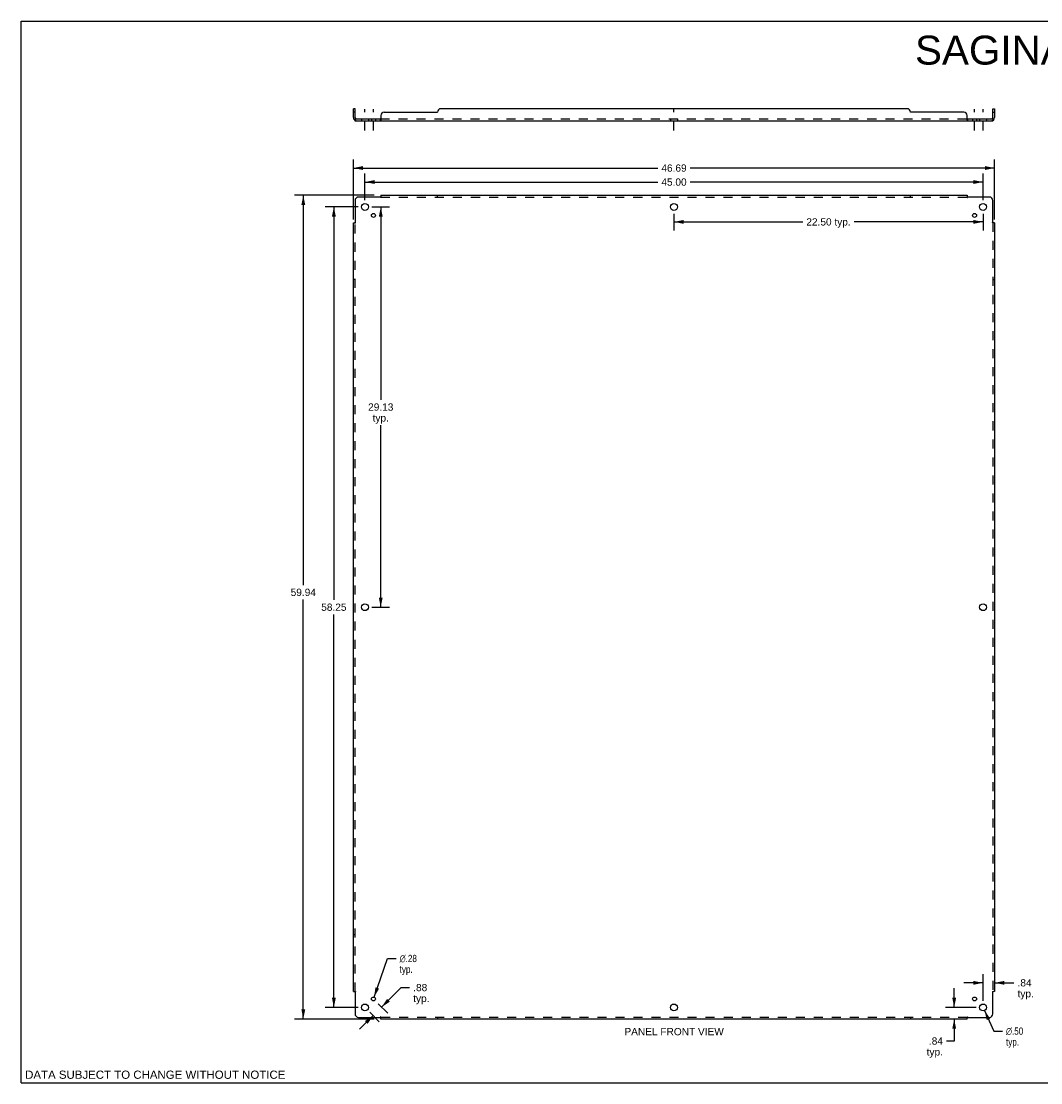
# Model space of a CAD drawing. Header units: inches. Extents: x 0 to 119, y 0 to 77.
# Tile 1 of 2: x 0 to 74, y 0 to 77. Entities that reach past the tile are written whole.
import ezdxf

# ---------------------------------------------------------------- set-up
doc = ezdxf.new("R2010")
doc.units = ezdxf.units.IN
doc.header["$LTSCALE"] = 6.56545
doc.header["$MEASUREMENT"] = 0
doc.linetypes.add('DASHED', pattern=[0.2, 0.1, -0.1])
doc.linetypes.add('HIDDEN', pattern=[0.2, 0.1, -0.1])
doc.layers.get('0').update_dxf_attribs({"linetype": 'CONTINUOUS'})
for name, color, linetype in [('21_WIDE_OR_GREATER', 7, 'CONTINUOUS'), ('DEFAULT_2', 8, 'HIDDEN'), ('DIMENSIONS', 7, 'CONTINUOUS')]:
    doc.layers.add(name, color=color, linetype=linetype)
doc.styles.get("Standard").update_dxf_attribs({"font": 'arial.ttf'})
doc.styles.add('TEXTSTYLE_1', font='gdt', dxfattribs={"width": 0.8})
doc.dimstyles.new('DIMSTYLE_1', dxfattribs={"dimtxt": 0.52664, "dimasz": 0.702187, "dimexe": 0.09, "dimexo": 0.07, "dimgap": 0.0375, "dimtad": 0, "dimtih": 1, "dimtoh": 1, "dimzin": 4, "dimdsep": 46, "dimtxsty": 'Standard', "dimblk": '_FILLED', "dimblk1": '_FILLED', "dimblk2": '_FILLED', "dimcen": 0.09, "dimadec": 3, "dimazin": 1, "dimtfac": 1, "dimtdec": 3, "dimtofl": 0, "dimtmove": 0, "dimatfit": 3, "dimldrblk": '_FILLED', "dimfxl": 0, "dimtolj": 1, "dimtzin": 4, "dimarcsym": 0})
doc.dimstyles.new('DIMSTYLE_2', dxfattribs={"dimtxt": 0.52664, "dimasz": 0.702187, "dimexe": 0.09, "dimexo": 0.07, "dimgap": 0.09, "dimtad": 0, "dimtih": 1, "dimtoh": 1, "dimzin": 4, "dimdsep": 46, "dimtxsty": 'Standard', "dimblk": '_FILLED', "dimblk1": '_FILLED', "dimblk2": '_FILLED', "dimcen": 0.09, "dimadec": 3, "dimazin": 1, "dimtfac": 1, "dimtdec": 3, "dimtofl": 0, "dimtmove": 0, "dimatfit": 1, "dimldrblk": '_FILLED', "dimfxl": 0, "dimtolj": 1, "dimtzin": 4, "dimarcsym": 0})

# ---------------------------------------------------------------- blocks, each defined once
blk = doc.blocks.new('_FILLED')
at = {"color": 0, "linetype": 'ByBlock'}
blk.add_solid([(0, 0), (-1, 0.2), (-1, -0.2)], dxfattribs=at)
blk = doc.blocks.new('*D1')
at = {"layer": 'DIMENSIONS', "color": 2, "linetype": 'Continuous'}
for p, q in [((25.514, 63.729), (26.807, 63.729)), ((26.175, 63.729), (26.175, 49.694)), ((26.175, 34.604), (26.175, 47.85)), ((25.514, 34.604), (26.807, 34.604))]:
    blk.add_line(p, q, dxfattribs=at)
at = {"layer": 'DIMENSIONS', "color": 2, "linetype": 'Continuous', "xscale": 0.7021871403, "yscale": 0.7021871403, "zscale": 0.7021871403}
for p, rotation in [((26.175, 63.729), 90), ((26.175, 34.604), 270)]:
    blk.add_blockref('_FILLED', p, dxfattribs=dict(at, rotation=rotation))
at = {"layer": 'DIMENSIONS', "color": 2, "linetype": 'Continuous', "insert": (26.175, 49.43), "char_height": 0.5266, "width": 1.8403, "attachment_point": 2, "line_spacing_factor": 0.9}
blk.add_mtext('29.13\\Ptyp.', dxfattribs=at)
blk = doc.blocks.new('*D2')
at = {"layer": 'DIMENSIONS', "color": 2, "linetype": 'Continuous'}
for p, q in [((47.523, 63.238), (47.523, 62.007)), ((47.523, 62.639), (56.895, 62.639)), ((70.023, 62.639), (60.65, 62.639)), ((70.023, 63.238), (70.023, 62.007))]:
    blk.add_line(p, q, dxfattribs=at)
at = {"layer": 'DIMENSIONS', "color": 2, "linetype": 'Continuous', "xscale": 0.7021871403, "yscale": 0.7021871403, "zscale": 0.7021871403, "rotation": 180}
blk.add_blockref('_FILLED', (47.523, 62.639), dxfattribs=at)
at = {"layer": 'DIMENSIONS', "color": 2, "linetype": 'Continuous', "xscale": 0.7021871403, "yscale": 0.7021871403, "zscale": 0.7021871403}
blk.add_blockref('_FILLED', (70.023, 62.639), dxfattribs=at)
at = {"layer": 'DIMENSIONS', "color": 2, "linetype": 'Continuous', "insert": (58.773, 62.903), "char_height": 0.5266, "width": 3.22836, "attachment_point": 2, "line_spacing_factor": 0.9}
blk.add_mtext('22.50 typ.', dxfattribs=at)
blk = doc.blocks.new('*D3')
at = {"layer": 'DIMENSIONS', "color": 2, "linetype": 'Continuous'}
for p, q in [((25.023, 64.221), (25.023, 66.171)), ((70.023, 64.221), (70.023, 66.171)), ((25.023, 65.539), (46.339, 65.539)), ((70.023, 65.539), (48.706, 65.539))]:
    blk.add_line(p, q, dxfattribs=at)
at = {"layer": 'DIMENSIONS', "color": 2, "linetype": 'Continuous', "xscale": 0.7021871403, "yscale": 0.7021871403, "zscale": 0.7021871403, "rotation": 180}
blk.add_blockref('_FILLED', (25.023, 65.539), dxfattribs=at)
at = {"layer": 'DIMENSIONS', "color": 2, "linetype": 'Continuous', "xscale": 0.7021871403, "yscale": 0.7021871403, "zscale": 0.7021871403}
blk.add_blockref('_FILLED', (70.023, 65.539), dxfattribs=at)
at = {"layer": 'DIMENSIONS', "color": 2, "linetype": 'Continuous', "insert": (47.523, 65.802), "char_height": 0.5266, "width": 1.8403, "attachment_point": 2, "line_spacing_factor": 0.9}
blk.add_mtext('45.00', dxfattribs=at)
blk = doc.blocks.new('*D4')
at = {"layer": 'DIMENSIONS', "color": 2, "linetype": 'Continuous'}
for p, q in [((24.179, 62.815), (24.179, 67.189)), ((24.179, 66.558), (46.339, 66.558)), ((70.867, 66.558), (48.706, 66.558)), ((70.867, 62.815), (70.867, 67.189))]:
    blk.add_line(p, q, dxfattribs=at)
at = {"layer": 'DIMENSIONS', "color": 2, "linetype": 'Continuous', "xscale": 0.7021871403, "yscale": 0.7021871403, "zscale": 0.7021871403, "rotation": 180}
blk.add_blockref('_FILLED', (24.179, 66.558), dxfattribs=at)
at = {"layer": 'DIMENSIONS', "color": 2, "linetype": 'Continuous', "xscale": 0.7021871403, "yscale": 0.7021871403, "zscale": 0.7021871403}
blk.add_blockref('_FILLED', (70.867, 66.558), dxfattribs=at)
at = {"layer": 'DIMENSIONS', "color": 2, "linetype": 'Continuous', "insert": (47.523, 66.821), "char_height": 0.5266, "width": 1.8403, "attachment_point": 2, "line_spacing_factor": 0.9}
blk.add_mtext('46.69', dxfattribs=at)
blk = doc.blocks.new('*D5')
at = {"layer": 'DIMENSIONS', "color": 2, "linetype": 'Continuous'}
for p, q in [((24.531, 63.729), (22.13, 63.729)), ((22.762, 63.729), (22.762, 35.131)), ((22.762, 5.479), (22.762, 34.078)), ((24.531, 5.479), (22.13, 5.479))]:
    blk.add_line(p, q, dxfattribs=at)
at = {"layer": 'DIMENSIONS', "color": 2, "linetype": 'Continuous', "xscale": 0.7021871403, "yscale": 0.7021871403, "zscale": 0.7021871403}
for p, rotation in [((22.762, 63.729), 90), ((22.762, 5.479), 270)]:
    blk.add_blockref('_FILLED', p, dxfattribs=dict(at, rotation=rotation))
at = {"layer": 'DIMENSIONS', "color": 2, "linetype": 'Continuous', "insert": (22.762, 34.868), "char_height": 0.5266, "width": 1.8403, "attachment_point": 2, "line_spacing_factor": 0.9}
blk.add_mtext('58.25', dxfattribs=at)
blk = doc.blocks.new('*D6')
at = {"layer": '21_WIDE_OR_GREATER', "color": 2, "linetype": 'Continuous'}
for p, q in [((25.688, 64.573), (19.904, 64.573)), ((20.536, 64.573), (20.536, 36.213)), ((20.536, 4.636), (20.536, 35.159)), ((25.688, 4.636), (19.904, 4.636))]:
    blk.add_line(p, q, dxfattribs=at)
at = {"layer": '21_WIDE_OR_GREATER', "color": 2, "linetype": 'Continuous', "xscale": 0.7021871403, "yscale": 0.7021871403, "zscale": 0.7021871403}
for p, rotation in [((20.536, 64.573), 90), ((20.536, 4.636), 270)]:
    blk.add_blockref('_FILLED', p, dxfattribs=dict(at, rotation=rotation))
at = {"layer": '21_WIDE_OR_GREATER', "color": 2, "linetype": 'Continuous', "insert": (20.536, 35.949), "char_height": 0.5266, "width": 1.8403, "attachment_point": 2, "line_spacing_factor": 0.9}
blk.add_mtext('59.94', dxfattribs=at)
blk = doc.blocks.new('*D7')
at = {"layer": 'DIMENSIONS', "color": 2, "linetype": 'Continuous'}
for p, q in [((25.688, 6.231), (26.672, 9.044)), ((26.672, 9.044), (27.286, 9.044))]:
    blk.add_line(p, q, dxfattribs=at)
at = {"layer": 'DIMENSIONS', "color": 2, "linetype": 'Continuous', "xscale": 0.7021871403, "yscale": 0.7021871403, "zscale": 0.7021871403, "rotation": 250.7183775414}
blk.add_blockref('_FILLED', (25.688, 6.231), dxfattribs=at)
at = {"layer": 'DIMENSIONS', "color": 2, "linetype": 'Continuous', "insert": (27.55, 9.307), "char_height": 0.52664, "width": 1.72414, "attachment_point": 1, "line_spacing_factor": 0.9, "style": 'TEXTSTYLE_1'}
blk.add_mtext('{\\fgdt;n}\\fArial;.28\\Ptyp.', dxfattribs=at)
blk = doc.blocks.new('*D8')
at = {"layer": 'DIMENSIONS', "color": 2, "linetype": 'Continuous'}
for p, q in [((26.237, 5.503), (27.66, 6.926)), ((27.66, 6.926), (28.274, 6.926)), ((25.989, 5.751), (26.683, 5.056)), ((25.618, 4.885), (24.625, 3.892)), ((25.37, 5.132), (26.065, 4.438))]:
    blk.add_line(p, q, dxfattribs=at)
at = {"layer": 'DIMENSIONS', "color": 2, "linetype": 'Continuous', "xscale": 0.7021871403, "yscale": 0.7021871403, "zscale": 0.7021871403}
for p, rotation in [((26.237, 5.503), 225), ((25.618, 4.885), 45)]:
    blk.add_blockref('_FILLED', p, dxfattribs=dict(at, rotation=rotation))
at = {"layer": 'DIMENSIONS', "color": 2, "linetype": 'Continuous', "insert": (28.537, 7.19), "char_height": 0.5266, "width": 1.18445, "attachment_point": 1, "line_spacing_factor": 0.9}
blk.add_mtext('.88\\Ptyp.', dxfattribs=at)
blk = doc.blocks.new('*D9')
at = {"layer": 'DIMENSIONS', "color": 2, "linetype": 'Continuous'}
for p, q in [((70.128, 5.253), (70.818, 3.759)), ((70.818, 3.759), (71.432, 3.759))]:
    blk.add_line(p, q, dxfattribs=at)
at = {"layer": 'DIMENSIONS', "color": 2, "linetype": 'Continuous', "xscale": 0.7021871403, "yscale": 0.7021871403, "zscale": 0.7021871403, "rotation": 114.7864448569}
blk.add_blockref('_FILLED', (70.128, 5.253), dxfattribs=at)
at = {"layer": 'DIMENSIONS', "color": 2, "linetype": 'Continuous', "insert": (71.695, 4.022), "char_height": 0.52664, "width": 1.72414, "attachment_point": 1, "line_spacing_factor": 0.9, "style": 'TEXTSTYLE_1'}
blk.add_mtext('{\\fgdt;n}\\fArial;.50\\Ptyp.', dxfattribs=at)
blk = doc.blocks.new('*D10')
at = {"layer": '21_WIDE_OR_GREATER', "color": 2, "linetype": 'Continuous'}
for p, q in [((67.923, 5.479), (67.923, 6.884)), ((69.531, 5.479), (67.291, 5.479)), ((67.923, 4.636), (67.923, 3.038)), ((67.923, 3.038), (67.366, 3.038))]:
    blk.add_line(p, q, dxfattribs=at)
at = {"layer": '21_WIDE_OR_GREATER', "color": 2, "linetype": 'Continuous', "xscale": 0.7021871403, "yscale": 0.7021871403, "zscale": 0.7021871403}
for p, rotation in [((67.923, 5.479), 270), ((67.923, 4.636), 90)]:
    blk.add_blockref('_FILLED', p, dxfattribs=dict(at, rotation=rotation))
at = {"layer": '21_WIDE_OR_GREATER', "color": 2, "linetype": 'Continuous', "insert": (67.103, 3.301), "char_height": 0.5266, "width": 1.18445, "attachment_point": 3, "line_spacing_factor": 0.9}
blk.add_mtext('.84\\Ptyp.', dxfattribs=at)
blk = doc.blocks.new('*D11')
at = {"layer": 'DIMENSIONS', "color": 2, "linetype": 'Continuous'}
for p, q in [((70.023, 5.971), (70.023, 7.904)), ((70.023, 7.272), (68.619, 7.272)), ((70.867, 7.272), (72.271, 7.272))]:
    blk.add_line(p, q, dxfattribs=at)
at = {"layer": 'DIMENSIONS', "color": 2, "linetype": 'Continuous', "xscale": 0.7021871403, "yscale": 0.7021871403, "zscale": 0.7021871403}
blk.add_blockref('_FILLED', (70.023, 7.272), dxfattribs=at)
at = {"layer": 'DIMENSIONS', "color": 2, "linetype": 'Continuous', "xscale": 0.7021871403, "yscale": 0.7021871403, "zscale": 0.7021871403, "rotation": 180}
blk.add_blockref('_FILLED', (70.867, 7.272), dxfattribs=at)
at = {"layer": 'DIMENSIONS', "color": 2, "linetype": 'Continuous', "insert": (72.534, 7.536), "char_height": 0.5266, "width": 1.18445, "attachment_point": 1, "line_spacing_factor": 0.9}
blk.add_mtext('.84\\Ptyp.', dxfattribs=at)

msp = doc.modelspace()

# ---------------------------------------------------------------- linework, layer by layer
at = {"color": 7, "linetype": 'Continuous'}
for p, q in [((0, 0), (0, 77.241)), ((0, 77.241), (119.372, 77.241)), ((24.304, 70.878), (24.179, 70.878)), ((24.304, 70.628), (24.179, 70.628)), ((24.304, 70.24), (24.304, 70.878)), ((70.742, 70.878), (70.867, 70.878)), ((70.742, 70.24), (70.742, 70.878)), ((70.742, 70.628), (70.867, 70.628)), ((24.266, 70.057), (24.304, 70.104)), ((24.304, 70.128), (24.304, 70.003)), ((24.304, 70.128), (26.144, 70.128)), ((26.144, 70.128), (26.144, 70.003)), ((68.902, 70.128), (70.742, 70.128)), ((68.902, 70.128), (68.902, 70.003)), ((70.742, 70.128), (70.742, 70.003)), ((70.78, 70.057), (70.742, 70.104)), ((0, 0), (119.372, 0))]:
    msp.add_line(p, q, dxfattribs=at)
at = {"color": 3, "linetype": 'Continuous'}
for p, q in [((24.179, 70.24), (24.179, 70.878)), ((26.179, 70.378), (26.179, 70.057)), ((26.429, 70.628), (30.304, 70.628)), ((64.492, 70.878), (30.554, 70.878)), ((68.617, 70.628), (64.742, 70.628)), ((68.867, 70.057), (68.867, 70.378)), ((70.867, 70.878), (70.867, 70.24)), ((24.304, 70.003), (70.742, 70.003)), ((24.304, 64.198), (24.304, 62.609)), ((26.144, 64.448), (24.554, 64.448)), ((26.162, 64.467), (26.156, 64.461)), ((26.179, 64.573), (26.179, 64.487)), ((26.179, 64.573), (68.867, 64.573)), ((68.867, 64.573), (68.867, 64.487)), ((70.492, 64.448), (68.902, 64.448)), ((70.742, 62.609), (70.742, 64.198)), ((24.179, 6.636), (24.179, 62.573)), ((24.179, 62.573), (24.266, 62.573)), ((70.76, 62.59), (70.754, 62.597)), ((70.867, 62.573), (70.78, 62.573)), ((70.867, 62.573), (70.867, 6.636)), ((24.179, 6.636), (24.266, 6.636)), ((24.285, 6.619), (24.292, 6.612)), ((24.304, 6.6), (24.304, 5.011)), ((70.742, 5.011), (70.742, 6.6)), ((70.867, 6.636), (70.78, 6.636)), ((24.554, 4.761), (26.144, 4.761)), ((26.179, 4.636), (26.179, 4.722)), ((68.867, 4.636), (26.179, 4.636)), ((68.867, 4.636), (68.867, 4.722)), ((68.884, 4.742), (68.89, 4.748)), ((68.902, 4.761), (70.492, 4.761))]:
    msp.add_line(p, q, dxfattribs=at)
at = {"color": 2, "linetype": 'DASHED'}
for p, q in [((25.023, 69.301), (25.023, 70.831)), ((25.642, 69.301), (25.642, 70.831)), ((47.523, 69.301), (47.523, 70.831)), ((69.404, 69.301), (69.404, 70.831)), ((70.023, 69.301), (70.023, 70.831))]:
    msp.add_line(p, q, dxfattribs=at)
at = {"color": 3, "linetype": 'Continuous'}
for points in [[(24.266, 70.057), (24.268, 70.055), (24.27, 70.053), (24.272, 70.05), (24.274, 70.047), (24.276, 70.044), (24.278, 70.04), (24.279, 70.037), (24.281, 70.033), (24.284, 70.026)], [(24.284, 70.026), (24.285, 70.023), (24.287, 70.019), (24.288, 70.016), (24.29, 70.014), (24.292, 70.011), (24.294, 70.009), (24.296, 70.007), (24.298, 70.005), (24.299, 70.004), (24.301, 70.004), (24.303, 70.003), (24.304, 70.003)], [(26.168, 70.037), (26.165, 70.029), (26.164, 70.026), (26.162, 70.023), (26.161, 70.019), (26.159, 70.016), (26.157, 70.014), (26.156, 70.011), (26.154, 70.009), (26.152, 70.007), (26.15, 70.005), (26.148, 70.004), (26.147, 70.004), (26.145, 70.003), (26.144, 70.003)], [(26.179, 70.057), (26.178, 70.055), (26.176, 70.053), (26.174, 70.05), (26.173, 70.047), (26.171, 70.044), (26.17, 70.04), (26.168, 70.037)], [(68.867, 70.057), (68.868, 70.055), (68.87, 70.053), (68.871, 70.05), (68.873, 70.047), (68.875, 70.044), (68.876, 70.04), (68.878, 70.037), (68.881, 70.029)], [(68.881, 70.029), (68.882, 70.026), (68.884, 70.023), (68.885, 70.019), (68.887, 70.016), (68.888, 70.014), (68.89, 70.011), (68.892, 70.009), (68.894, 70.007), (68.896, 70.005), (68.897, 70.004), (68.899, 70.004), (68.901, 70.003), (68.902, 70.003)], [(70.765, 70.033), (70.762, 70.026), (70.76, 70.023), (70.759, 70.019), (70.757, 70.016), (70.756, 70.014), (70.754, 70.011), (70.752, 70.009), (70.75, 70.007), (70.748, 70.005), (70.747, 70.004), (70.745, 70.004), (70.743, 70.003), (70.742, 70.003)], [(70.78, 70.057), (70.778, 70.055), (70.776, 70.053), (70.774, 70.05), (70.772, 70.047), (70.77, 70.044), (70.768, 70.04), (70.767, 70.037), (70.765, 70.033)], [(26.156, 64.461), (26.154, 64.459), (26.152, 64.457), (26.15, 64.455), (26.148, 64.453), (26.147, 64.451), (26.145, 64.45), (26.144, 64.448)], [(26.179, 64.487), (26.178, 64.485), (26.176, 64.482), (26.174, 64.48), (26.173, 64.479), (26.171, 64.477), (26.17, 64.475), (26.168, 64.473), (26.167, 64.472), (26.165, 64.47), (26.164, 64.468), (26.162, 64.467)], [(68.867, 64.487), (68.868, 64.485), (68.87, 64.482), (68.871, 64.48), (68.873, 64.479), (68.875, 64.477), (68.876, 64.475), (68.878, 64.473), (68.879, 64.472), (68.881, 64.47), (68.882, 64.468), (68.884, 64.467)], [(68.884, 64.467), (68.89, 64.461), (68.892, 64.459), (68.894, 64.457), (68.896, 64.455), (68.897, 64.453), (68.899, 64.451), (68.901, 64.45), (68.902, 64.448)], [(24.266, 62.573), (24.268, 62.575), (24.27, 62.576), (24.272, 62.578), (24.274, 62.58), (24.276, 62.581), (24.278, 62.583), (24.279, 62.584), (24.281, 62.586), (24.282, 62.587), (24.284, 62.589), (24.285, 62.59)], [(24.285, 62.59), (24.292, 62.597), (24.294, 62.599), (24.296, 62.601), (24.298, 62.602), (24.299, 62.604), (24.301, 62.606), (24.303, 62.607), (24.304, 62.609)], [(70.754, 62.597), (70.752, 62.599), (70.75, 62.601), (70.748, 62.602), (70.747, 62.604), (70.745, 62.606), (70.743, 62.607), (70.742, 62.609)], [(70.78, 62.573), (70.778, 62.575), (70.776, 62.576), (70.774, 62.578), (70.772, 62.58), (70.77, 62.581), (70.768, 62.583), (70.767, 62.584), (70.765, 62.586), (70.763, 62.587), (70.762, 62.589), (70.76, 62.59)], [(24.266, 6.636), (24.268, 6.634), (24.27, 6.633), (24.272, 6.631), (24.274, 6.629), (24.276, 6.628), (24.278, 6.626), (24.279, 6.625), (24.281, 6.623), (24.282, 6.622), (24.284, 6.62), (24.285, 6.619)], [(24.292, 6.612), (24.294, 6.61), (24.296, 6.608), (24.298, 6.607), (24.299, 6.605), (24.301, 6.603), (24.303, 6.602), (24.304, 6.6)], [(70.76, 6.619), (70.754, 6.612), (70.752, 6.61), (70.75, 6.608), (70.748, 6.607), (70.747, 6.605), (70.745, 6.603), (70.743, 6.602), (70.742, 6.6)], [(70.78, 6.636), (70.778, 6.634), (70.776, 6.633), (70.774, 6.631), (70.772, 6.629), (70.77, 6.628), (70.768, 6.626), (70.767, 6.625), (70.765, 6.623), (70.763, 6.622), (70.762, 6.62), (70.76, 6.619)], [(26.162, 4.742), (26.156, 4.748), (26.154, 4.75), (26.152, 4.752), (26.15, 4.754), (26.148, 4.756), (26.147, 4.758), (26.145, 4.759), (26.144, 4.761)], [(26.179, 4.722), (26.178, 4.724), (26.176, 4.726), (26.174, 4.729), (26.173, 4.73), (26.171, 4.732), (26.17, 4.734), (26.168, 4.736), (26.167, 4.737), (26.165, 4.739), (26.164, 4.741), (26.162, 4.742)], [(68.867, 4.722), (68.868, 4.724), (68.87, 4.726), (68.871, 4.729), (68.873, 4.73), (68.875, 4.732), (68.876, 4.734), (68.878, 4.736), (68.879, 4.737), (68.881, 4.739), (68.882, 4.741), (68.884, 4.742)], [(68.89, 4.748), (68.892, 4.75), (68.894, 4.752), (68.896, 4.754), (68.897, 4.756), (68.899, 4.758), (68.901, 4.759), (68.902, 4.761)]]:
    msp.add_lwpolyline(points, dxfattribs=at)
at = {"color": 7, "linetype": 'Continuous'}
for points in [[(24.319, 70.135), (24.317, 70.133), (24.314, 70.132), (24.312, 70.13), (24.31, 70.13)], [(24.328, 70.143), (24.326, 70.141), (24.323, 70.139), (24.321, 70.137), (24.319, 70.135)], [(24.345, 70.154), (24.344, 70.154), (24.344, 70.154), (24.343, 70.154), (24.342, 70.154), (24.341, 70.154), (24.34, 70.153), (24.338, 70.152), (24.337, 70.151), (24.335, 70.149), (24.333, 70.148), (24.332, 70.146), (24.328, 70.143)], [(26.157, 70.139), (26.155, 70.137), (26.154, 70.135), (26.153, 70.133), (26.151, 70.132), (26.15, 70.13), (26.148, 70.13), (26.147, 70.129), (26.145, 70.128), (26.144, 70.128)], [(26.179, 70.154), (26.177, 70.154), (26.176, 70.154), (26.174, 70.154), (26.172, 70.154), (26.171, 70.154), (26.169, 70.153), (26.168, 70.152), (26.166, 70.151), (26.165, 70.149), (26.163, 70.148), (26.162, 70.146), (26.161, 70.145), (26.159, 70.143), (26.157, 70.139)], [(68.867, 70.154), (68.868, 70.154), (68.87, 70.154), (68.872, 70.154), (68.873, 70.154), (68.875, 70.154), (68.876, 70.153), (68.878, 70.152), (68.88, 70.151), (68.881, 70.149), (68.882, 70.148), (68.884, 70.146), (68.885, 70.145), (68.886, 70.143)], [(68.886, 70.143), (68.889, 70.139), (68.89, 70.137), (68.892, 70.135), (68.893, 70.133), (68.895, 70.132), (68.896, 70.13), (68.898, 70.13), (68.899, 70.129), (68.901, 70.128), (68.902, 70.128)], [(70.701, 70.154), (70.701, 70.154), (70.702, 70.154), (70.703, 70.154), (70.704, 70.154), (70.705, 70.154), (70.706, 70.153), (70.708, 70.152), (70.709, 70.151), (70.711, 70.149), (70.712, 70.148), (70.714, 70.146)], [(70.714, 70.146), (70.718, 70.143), (70.72, 70.141), (70.722, 70.139), (70.725, 70.137), (70.727, 70.135)], [(70.727, 70.135), (70.729, 70.133), (70.732, 70.132), (70.734, 70.13), (70.736, 70.13)]]:
    msp.add_lwpolyline(points, dxfattribs=at)
at = {"color": 3, "linetype": 'Continuous'}
for centre, radius in [((25.023, 63.729), 0.25), ((47.523, 63.729), 0.25), ((70.023, 63.729), 0.25), ((25.642, 63.111), 0.141), ((69.404, 63.111), 0.141), ((25.023, 34.604), 0.25), ((70.023, 34.604), 0.25), ((25.642, 6.098), 0.141), ((69.404, 6.098), 0.141), ((25.023, 5.479), 0.25), ((47.523, 5.479), 0.25), ((70.023, 5.479), 0.25)]:
    msp.add_circle(centre, radius, dxfattribs=at)
for centre, radius, start, end in [((26.429, 70.378), 0.25, 90, 180), ((30.554, 70.628), 0.25, 90, 180), ((64.492, 70.628), 0.25, 0, 90), ((68.617, 70.378), 0.25, 0, 90), ((24.416, 70.24), 0.237, 180, 230.56585), ((70.63, 70.24), 0.237, 309.43415, 360), ((24.554, 64.198), 0.25, 90, 180), ((70.492, 64.198), 0.25, 0, 90), ((24.554, 5.011), 0.25, 180, 270), ((70.492, 5.011), 0.25, 270, 360)]:
    msp.add_arc(centre, radius, start, end, dxfattribs=at)
at = {"color": 7, "linetype": 'Continuous'}
for centre, start, end in [((24.416, 70.24), 180, 270), ((70.63, 70.24), 270, 360)]:
    msp.add_arc(centre, 0.112, start, end, dxfattribs=at)
at = {"layer": 'DEFAULT_2', "color": 8, "linetype": 'HIDDEN'}
for p, q in [((24.304, 70.104), (24.345, 70.154)), ((24.773, 70.128), (24.773, 70.003)), ((25.273, 70.128), (25.273, 70.003)), ((25.501, 70.128), (25.501, 70.003)), ((25.782, 70.128), (25.782, 70.003)), ((26.144, 70.128), (68.902, 70.128)), ((26.165, 70.149), (26.163, 70.148)), ((26.169, 70.153), (26.168, 70.152)), ((47.273, 70.128), (47.273, 70.003)), ((47.773, 70.128), (47.773, 70.003)), ((68.892, 70.009), (68.894, 70.007)), ((69.264, 70.128), (69.264, 70.003)), ((69.545, 70.128), (69.545, 70.003)), ((69.773, 70.128), (69.773, 70.003)), ((70.273, 70.128), (70.273, 70.003)), ((70.742, 70.104), (70.701, 70.154)), ((70.719, 70.132), (70.719, 70.132)), ((26.179, 64.487), (26.179, 64.407)), ((26.179, 64.448), (68.867, 64.448)), ((30.304, 64.448), (30.304, 64.573)), ((64.742, 64.448), (64.742, 64.573)), ((68.867, 64.487), (68.867, 64.407)), ((24.266, 62.573), (24.345, 62.573)), ((24.304, 6.636), (24.304, 62.573)), ((70.701, 62.573), (70.78, 62.573)), ((70.742, 62.573), (70.742, 6.636)), ((24.304, 58.448), (24.179, 58.448)), ((70.742, 58.448), (70.867, 58.448)), ((24.304, 10.761), (24.179, 10.761)), ((70.742, 10.761), (70.867, 10.761)), ((24.266, 6.636), (24.345, 6.636)), ((70.701, 6.636), (70.78, 6.636)), ((26.179, 4.722), (26.179, 4.802)), ((68.867, 4.761), (26.179, 4.761)), ((30.304, 4.761), (30.304, 4.636)), ((64.742, 4.761), (64.742, 4.636)), ((68.867, 4.722), (68.867, 4.802))]:
    msp.add_line(p, q, dxfattribs=at)
for points in [[(24.304, 70.069), (24.304, 70.069), (24.304, 70.069), (24.304, 70.069), (24.304, 70.07), (24.304, 70.07), (24.304, 70.071), (24.304, 70.071), (24.305, 70.072), (24.305, 70.073), (24.305, 70.073), (24.305, 70.074), (24.305, 70.075), (24.305, 70.075), (24.305, 70.076), (24.305, 70.077), (24.306, 70.077), (24.306, 70.078), (24.306, 70.079), (24.306, 70.079), (24.306, 70.08), (24.306, 70.081), (24.307, 70.082), (24.307, 70.082), (24.307, 70.083), (24.307, 70.084), (24.307, 70.085), (24.308, 70.085), (24.308, 70.086), (24.308, 70.087), (24.308, 70.088), (24.308, 70.089), (24.309, 70.09), (24.309, 70.09), (24.309, 70.091), (24.309, 70.092), (24.31, 70.093), (24.31, 70.094), (24.31, 70.095), (24.311, 70.096), (24.311, 70.096), (24.311, 70.097), (24.311, 70.098), (24.312, 70.099), (24.312, 70.1), (24.312, 70.101), (24.313, 70.102), (24.313, 70.103), (24.314, 70.104), (24.314, 70.105), (24.314, 70.106), (24.315, 70.107), (24.315, 70.108), (24.315, 70.109), (24.316, 70.11), (24.316, 70.111), (24.317, 70.112), (24.317, 70.113), (24.318, 70.114), (24.318, 70.115), (24.318, 70.116), (24.319, 70.116), (24.319, 70.117), (24.319, 70.118), (24.32, 70.119), (24.32, 70.12), (24.321, 70.12), (24.321, 70.121), (24.321, 70.122), (24.322, 70.123), (24.322, 70.124), (24.323, 70.124), (24.323, 70.125), (24.323, 70.126), (24.324, 70.126), (24.324, 70.127), (24.324, 70.128), (24.325, 70.128), (24.325, 70.129), (24.325, 70.13), (24.326, 70.13), (24.326, 70.131), (24.326, 70.131), (24.327, 70.132), (24.327, 70.132), (24.327, 70.132)], [(24.31, 70.13), (24.308, 70.129), (24.306, 70.128), (24.304, 70.128)], [(24.304, 70.072), (24.304, 70.071), (24.304, 70.07), (24.304, 70.07), (24.304, 70.07), (24.304, 70.069), (24.304, 70.069), (24.304, 70.069), (24.304, 70.069), (24.304, 70.069)], [(24.327, 70.132), (24.327, 70.132), (24.327, 70.132), (24.327, 70.132), (24.327, 70.132), (24.327, 70.132), (24.327, 70.132), (24.327, 70.132), (24.326, 70.131), (24.326, 70.131), (24.326, 70.13), (24.325, 70.13), (24.325, 70.13), (24.325, 70.129), (24.324, 70.129)], [(26.148, 70.13), (26.147, 70.129), (26.145, 70.128)], [(26.154, 70.009), (26.152, 70.007), (26.15, 70.005), (26.148, 70.004), (26.147, 70.004), (26.145, 70.003)], [(26.174, 70.154), (26.172, 70.154), (26.171, 70.154)], [(68.873, 70.154), (68.875, 70.154), (68.876, 70.153), (68.878, 70.152), (68.88, 70.151)], [(68.896, 70.13), (68.898, 70.13), (68.899, 70.129)], [(68.897, 70.004), (68.899, 70.004), (68.901, 70.003)], [(70.722, 70.128), (70.721, 70.129), (70.721, 70.129), (70.721, 70.13), (70.72, 70.13), (70.72, 70.131), (70.72, 70.131), (70.719, 70.131), (70.719, 70.132), (70.719, 70.132), (70.719, 70.132), (70.719, 70.132)], [(70.719, 70.132), (70.719, 70.132), (70.719, 70.132), (70.719, 70.132), (70.719, 70.131), (70.719, 70.131), (70.72, 70.131), (70.72, 70.13), (70.72, 70.13), (70.721, 70.129), (70.721, 70.128), (70.721, 70.128), (70.722, 70.127), (70.722, 70.127), (70.722, 70.126), (70.723, 70.125), (70.723, 70.125), (70.723, 70.124), (70.724, 70.123), (70.724, 70.123), (70.724, 70.122), (70.725, 70.121), (70.725, 70.121), (70.726, 70.12), (70.726, 70.119), (70.726, 70.118), (70.727, 70.118), (70.727, 70.117), (70.727, 70.116), (70.728, 70.115), (70.728, 70.114), (70.728, 70.113), (70.729, 70.113), (70.729, 70.112), (70.73, 70.111), (70.73, 70.11), (70.73, 70.109), (70.731, 70.108), (70.731, 70.107), (70.731, 70.106), (70.732, 70.105), (70.732, 70.104), (70.732, 70.104), (70.733, 70.102), (70.733, 70.101), (70.734, 70.1), (70.734, 70.099), (70.734, 70.098), (70.735, 70.097), (70.735, 70.096), (70.735, 70.095), (70.736, 70.094), (70.736, 70.093), (70.737, 70.092), (70.737, 70.091), (70.737, 70.09), (70.737, 70.088), (70.738, 70.087), (70.738, 70.086), (70.738, 70.085), (70.739, 70.084), (70.739, 70.083), (70.739, 70.082), (70.739, 70.081), (70.74, 70.08), (70.74, 70.079), (70.74, 70.078), (70.74, 70.077), (70.74, 70.076), (70.741, 70.076), (70.741, 70.075), (70.741, 70.074), (70.741, 70.073), (70.741, 70.072), (70.741, 70.071), (70.742, 70.07), (70.742, 70.07), (70.742, 70.069), (70.742, 70.069), (70.742, 70.069), (70.742, 70.069)], [(70.736, 70.13), (70.738, 70.129), (70.74, 70.128), (70.742, 70.128)], [(70.742, 70.069), (70.742, 70.069), (70.742, 70.069), (70.742, 70.069), (70.742, 70.069), (70.742, 70.069), (70.742, 70.07), (70.742, 70.07), (70.742, 70.071), (70.742, 70.071), (70.742, 70.072)], [(26.157, 64.429), (26.154, 64.434), (26.153, 64.436), (26.151, 64.438), (26.15, 64.441), (26.148, 64.443), (26.147, 64.445), (26.145, 64.447), (26.144, 64.448)], [(26.179, 64.407), (26.177, 64.408), (26.176, 64.409), (26.174, 64.41), (26.172, 64.411), (26.171, 64.412), (26.169, 64.413), (26.168, 64.414), (26.166, 64.416), (26.165, 64.417), (26.163, 64.419), (26.162, 64.421), (26.161, 64.423), (26.159, 64.425), (26.158, 64.427), (26.157, 64.429)], [(68.867, 64.407), (68.868, 64.408), (68.87, 64.409), (68.872, 64.41), (68.873, 64.411), (68.875, 64.412), (68.876, 64.413), (68.878, 64.414), (68.88, 64.416), (68.881, 64.417), (68.882, 64.419), (68.884, 64.421), (68.885, 64.423), (68.886, 64.425), (68.888, 64.427), (68.889, 64.429), (68.892, 64.434)], [(68.892, 64.434), (68.893, 64.436), (68.895, 64.438), (68.896, 64.441), (68.898, 64.443), (68.899, 64.445), (68.901, 64.447), (68.902, 64.448)], [(24.319, 62.598), (24.317, 62.6), (24.314, 62.601), (24.312, 62.603), (24.31, 62.604), (24.308, 62.606), (24.306, 62.607), (24.304, 62.609)], [(24.345, 62.573), (24.344, 62.575), (24.344, 62.577), (24.343, 62.578), (24.342, 62.58), (24.341, 62.582), (24.34, 62.583), (24.338, 62.585), (24.337, 62.586), (24.335, 62.588), (24.333, 62.589), (24.332, 62.59), (24.33, 62.592), (24.328, 62.593), (24.326, 62.594), (24.323, 62.596), (24.319, 62.598)], [(70.701, 62.573), (70.701, 62.575), (70.702, 62.577), (70.703, 62.578), (70.704, 62.58), (70.705, 62.582), (70.706, 62.583), (70.708, 62.585), (70.709, 62.586), (70.711, 62.588), (70.712, 62.589), (70.714, 62.59), (70.716, 62.592), (70.718, 62.593), (70.72, 62.594), (70.722, 62.596)], [(70.722, 62.596), (70.727, 62.598), (70.729, 62.6), (70.732, 62.601), (70.734, 62.603), (70.736, 62.604), (70.738, 62.606), (70.74, 62.607), (70.742, 62.609)], [(24.323, 6.613), (24.319, 6.611), (24.317, 6.609), (24.314, 6.608), (24.312, 6.606), (24.31, 6.605), (24.308, 6.603), (24.306, 6.602), (24.304, 6.6)], [(24.345, 6.636), (24.344, 6.634), (24.344, 6.632), (24.343, 6.631), (24.342, 6.629), (24.341, 6.627), (24.34, 6.626), (24.338, 6.624), (24.337, 6.623), (24.335, 6.621), (24.333, 6.62), (24.332, 6.619), (24.33, 6.617), (24.328, 6.616), (24.326, 6.615), (24.323, 6.613)], [(70.701, 6.636), (70.701, 6.634), (70.702, 6.632), (70.703, 6.631), (70.704, 6.629), (70.705, 6.627), (70.706, 6.626), (70.708, 6.624), (70.709, 6.623), (70.711, 6.621), (70.712, 6.62), (70.714, 6.619), (70.716, 6.617), (70.718, 6.616), (70.72, 6.615), (70.722, 6.613), (70.727, 6.611)], [(70.727, 6.611), (70.729, 6.609), (70.732, 6.608), (70.734, 6.606), (70.736, 6.605), (70.738, 6.603), (70.74, 6.602), (70.742, 6.6)], [(26.154, 4.775), (26.153, 4.773), (26.151, 4.771), (26.15, 4.768), (26.148, 4.766), (26.147, 4.764), (26.145, 4.762), (26.144, 4.761)], [(26.179, 4.802), (26.177, 4.801), (26.176, 4.8), (26.174, 4.799), (26.172, 4.798), (26.171, 4.797), (26.169, 4.796), (26.168, 4.795), (26.166, 4.793), (26.165, 4.792), (26.163, 4.79), (26.162, 4.788), (26.161, 4.786), (26.159, 4.784), (26.158, 4.782), (26.157, 4.78), (26.154, 4.775)], [(68.867, 4.802), (68.868, 4.801), (68.87, 4.8), (68.872, 4.799), (68.873, 4.798), (68.875, 4.797), (68.876, 4.796), (68.878, 4.795), (68.88, 4.793), (68.881, 4.792), (68.882, 4.79), (68.884, 4.788), (68.885, 4.786), (68.886, 4.784), (68.888, 4.782), (68.889, 4.78)], [(68.889, 4.78), (68.892, 4.775), (68.893, 4.773), (68.895, 4.771), (68.896, 4.768), (68.898, 4.766), (68.899, 4.764), (68.901, 4.762), (68.902, 4.761)]]:
    msp.add_lwpolyline(points, dxfattribs=at)
for centre, start, end in [((24.416, 70.24), 230.56585, 270), ((70.63, 70.24), 270, 309.43415)]:
    msp.add_arc(centre, 0.237, start, end, dxfattribs=at)

# ---------------------------------------------------------------- texts
at = {"layer": 'DIMENSIONS', "color": 2, "linetype": 'Continuous', "attachment_point": 2, "line_spacing_factor": 0.9}
for s, insert, char_height, width in [('SAGINAW CONTROL & ENGINEERING\\PSCE-N68P54GALV', (91.717, 76.192), 2.10656, 53.20438), ('PANEL FRONT VIEW', (47.533, 3.984), 0.52664, 7.22026), ('DATA SUBJECT TO CHANGE WITHOUT NOTICE', (9.758, 0.886), 0.59686, 18.90867)]:
    msp.add_mtext(s, dxfattribs=dict(at, insert=insert, char_height=char_height, width=width))

# ---------------------------------------------------------------- dimensions: what is measured, and where the dimension line sits
at = {"layer": '21_WIDE_OR_GREATER', "color": 2, "linetype": 'Continuous'}
dim = msp.add_linear_dim(base=(20.536, 64.573), p1=(25.758, 4.636), p2=(25.758, 64.573), angle=90, dimstyle='DIMSTYLE_1', dxfattribs=at)
dim.commit()
dim.dimension.update_dxf_attribs({"geometry": '*D6', "text_midpoint": (20.534, 35.683), "dimtype": 160})
dim = msp.add_linear_dim(base=(67.923, 5.479), p1=(68.617, 4.636), p2=(69.601, 5.479), angle=90, text='<>\\Ptyp.', dimstyle='DIMSTYLE_1', dxfattribs=at)
dim.commit()
dim.dimension.update_dxf_attribs({"geometry": '*D10', "text_midpoint": (66.51, 2.643), "dimtype": 160})
at = {"layer": 'DIMENSIONS', "color": 2, "linetype": 'Continuous'}
dim = msp.add_linear_dim(base=(70.867, 66.558), p1=(24.179, 62.745), p2=(70.867, 62.745), dimstyle='DIMSTYLE_1', dxfattribs=at)
dim.commit()
dim.dimension.update_dxf_attribs({"geometry": '*D4', "text_midpoint": (47.509, 66.555), "dimtype": 160})
for base, p1, p2, angle, picture, middle in [((25.023, 65.539), (70.023, 64.151), (25.023, 64.151), 180, '*D3', (47.509, 65.536)), ((22.762, 5.479), (24.601, 63.729), (24.601, 5.479), 270, '*D5', (22.762, 34.602))]:
    dim = msp.add_linear_dim(base=base, p1=p1, p2=p2, angle=angle, dimstyle='DIMSTYLE_1', dxfattribs=at)
    dim.commit()
    dim.dimension.update_dxf_attribs({"geometry": picture, "text_midpoint": middle, "dimtype": 160})
for base, p1, p2, angle, text, picture, middle in [((26.17505243, 34.604488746), (25.444451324, 63.729488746), (25.444451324, 34.604488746), 270, '<>\\Ptyp.', '*D1', (26.17505243, 48.772008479)), ((47.523, 62.639), (70.023, 61.937), (47.523, 61.937), 180, '<> typ.', '*D2', (58.773, 62.639)), ((70.023, 7.272), (70.867, 6.886), (70.023, 5.901), 180, '<>\\Ptyp.', '*D11', (73.127, 6.877)), ((25.618, 4.885), (26.733, 5.007), (26.114, 4.388), 225, '<>\\Ptyp.', '*D8', (29.13, 6.531))]:
    dim = msp.add_linear_dim(base=base, p1=p1, p2=p2, angle=angle, text=text, dimstyle='DIMSTYLE_1', dxfattribs=at)
    dim.commit()
    dim.dimension.update_dxf_attribs({"geometry": picture, "text_midpoint": middle, "dimtype": 160})
for p1, p2, picture, middle in [((25.688, 6.231), (25.595, 5.966), '*D7', (28.412, 8.649)), ((70.128, 5.253), (69.918, 5.706), '*D9', (72.557, 3.364))]:
    dim = msp.add_diameter_dim_2p(p1=p1, p2=p2, text='%%c<>\\Ptyp.', dimstyle='DIMSTYLE_2', override={"dimpost": '<>'}, dxfattribs=at)
    dim.commit()
    dim.dimension.update_dxf_attribs({"geometry": picture, "text_midpoint": middle, "dimtype": 163})

doc.saveas('drawing.dxf')
